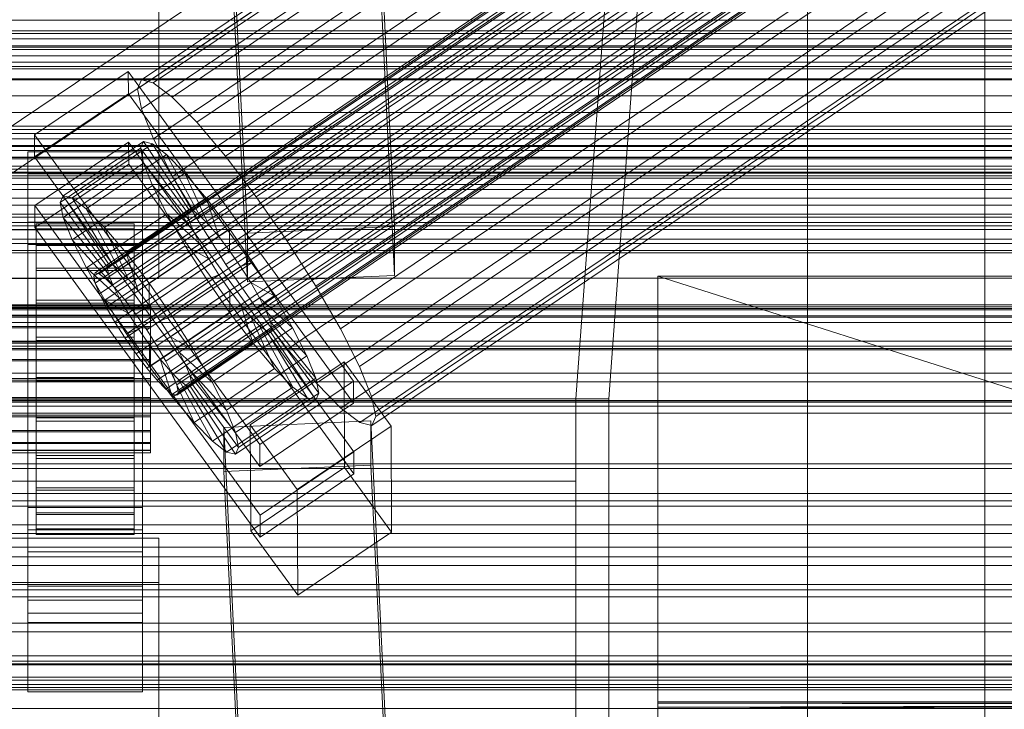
# Model space of a CAD drawing. Header units: millimetres. Extents: x -1970 to 61924, y -58230 to 6847.
# Tile 208 of 256: x 132 to 252, y -33803 to -33719. Entities that reach past the tile are written whole.
import ezdxf

# ---------------------------------------------------------------- set-up
doc = ezdxf.new("R2010")
doc.units = ezdxf.units.MM
for name, color, linetype, lineweight in [('COTAS_O', 1, 'Continuous', 0), ('frontal_briquetadora', 7, 'Continuous', 0), ('frontal_C01', 7, 'Continuous', 0), ('frontal_C02', 7, 'Continuous', 0), ('frontal_C03', 7, 'Continuous', 0), ('frontal_mezcladora', 7, 'Continuous', 0), ('frontal_secador', 7, 'Continuous', 0)]:
    doc.layers.add(name, color=color, linetype=linetype, lineweight=lineweight)
doc.dimstyles.new('R19_100', dxfattribs={"dimtxt": 250, "dimasz": 150, "dimexe": 150, "dimexo": 80, "dimgap": 100, "dimtad": 1, "dimtih": 1, "dimtoh": 1, "dimdsep": 46, "dimcen": 0.09, "dimadec": 0, "dimazin": 0, "dimtfac": 1, "dimtdec": 4, "dimtofl": 0, "dimtmove": 0, "dimatfit": 3, "dimfxl": 1, "dimtolj": 1, "dimtzin": 0, "dimarcsym": 0})

# ---------------------------------------------------------------- blocks, each defined once
blk = doc.blocks.new('DIM_R26_46')
at = {"layer": 'COTAS_O'}
for p, q in [((-1725, -33700), (-1575, -33655)), ((1725, -33700), (1575, -33655)), ((-1725, -34400), (-1725, -33700)), ((-1725, -33700), (1725, -33700)), ((-1725, -33700), (-1575, -33745)), ((1725, -33700), (1575, -33745)), ((1725, -34400), (1725, -33700))]:
    blk.add_line(p, q, dxfattribs=at)
blk.add_text('3450 O', height=250, dxfattribs=at).set_placement((0, -33600))

msp = doc.modelspace()

# ---------------------------------------------------------------- linework, layer by layer
at = {"layer": 'frontal_briquetadora'}
for p, q in [((207, -33670), (200, -33765)), ((204, -33765), (211, -33670)), ((210, -33820), (210, -33750)), ((210, -33750), (210, -33844.629)), ((210, -33750), (210, -33841.488)), ((210, -33750), (210, -33838.284)), ((210, -33750), (210, -33835.05)), ((210, -33750), (210, -33831.815)), ((210, -33750), (210, -33828.612)), ((210, -33750), (210, -33825.47)), ((210, -33750), (210, -33822.421)), ((210, -33750), (210, -33819.494)), ((210, -33750), (210, -33816.716)), ((210, -33750), (210, -33814.115)), ((210, -33750), (210, -33811.715)), ((210, -33750), (210, -33809.54)), ((210, -33750), (210, -33807.611)), ((210, -33750), (210, -33805.946)), ((210, -33750), (210, -33804.562)), ((210, -33750), (210, -33803.471)), ((210, -33750), (210, -33802.684)), ((210, -33750), (210, -33802.209)), ((210, -33750), (210, -33802.05)), ((430, -33820), (210, -33750)), ((210, -33750), (430, -33750)), ((200, -33765), (-160, -33765)), ((204, -33765), (200, -33765)), ((200, -33765), (200, -33920)), ((204, -33920), (204, -33765)), ((200, -33775.055), (-160, -33775.055)), ((200, -33775.055), (200, -33778.229)), ((200, -33777.753), (200, -33775.055)), ((200, -33781.33), (200, -33775.701)), ((200, -33775.701), (200, -33775.882)), ((200, -33775.882), (200, -33781.854)), ((200, -33786.061), (200, -33777.753)), ((200, -33778.229), (200, -33786.965)), ((200, -33792.217), (200, -33781.33)), ((200, -33781.854), (200, -33793.034)), ((200, -33799.164), (200, -33786.061)), ((200, -33786.965), (200, -33800.407)), ((200, -33807.297), (200, -33792.217)), ((200, -33793.034), (200, -33808.326)), ((200, -33815.779), (200, -33799.164)), ((200, -33800.407), (200, -33817.241)), ((210, -33802.05), (210, -33802.209)), ((430, -33802.05), (210, -33802.209)), ((430, -33802.05), (210, -33802.05)), ((430, -33802.209), (210, -33802.05)), ((210, -33802.209), (210, -33802.684)), ((430, -33802.209), (210, -33802.684)), ((430, -33802.209), (210, -33802.209)), ((430, -33802.684), (210, -33802.209)), ((210, -33802.684), (210, -33803.471)), ((430, -33802.684), (210, -33802.684)), ((430, -33803.471), (210, -33802.684))]:
    msp.add_line(p, q, dxfattribs=at)
at = {"layer": 'frontal_C01'}
for p, q in [((250, -35948.844), (250, -33373.251)), ((250, -33378.064), (250, -35953.656)), ((146.383, -33727.095), (330.692, -33602.76)), ((146.872, -33726.005), (331.181, -33601.67)), ((148.32, -33726.355), (332.629, -33602.02)), ((150.629, -33728.12), (334.938, -33603.785)), ((146.887, -33729.55), (331.197, -33605.215)), ((141.045, -33749.975), (354.844, -33605.747)), ((141.218, -33749.589), (355.017, -33605.361)), ((141.731, -33749.713), (355.53, -33605.485)), ((142.549, -33750.338), (356.348, -33606.11)), ((141.224, -33750.845), (355.022, -33606.617)), ((143.617, -33751.423), (357.415, -33607.194)), ((153.641, -33731.18), (337.95, -33606.845)), ((141.742, -33752.14), (355.541, -33607.911)), ((144.861, -33752.892), (358.659, -33608.664)), ((148.35, -33733.203), (332.659, -33608.868)), ((142.565, -33753.77), (356.363, -33609.542)), ((359.995, -33610.418), (146.196, -33754.647)), ((157.152, -33735.327), (341.461, -33610.992)), ((143.635, -33755.626), (357.434, -33611.397)), ((147.533, -33756.566), (361.332, -33612.338)), ((144.881, -33757.58), (358.68, -33613.352)), ((150.672, -33737.804), (334.981, -33613.47)), ((148.779, -33758.52), (362.578, -33614.292)), ((146.218, -33759.5), (360.017, -33615.271)), ((345.231, -33615.943), (160.922, -33740.278)), ((147.554, -33761.254), (361.352, -33617.026)), ((149.85, -33760.376), (363.648, -33616.148)), ((148.798, -33762.723), (362.596, -33618.495)), ((150.672, -33762.007), (364.471, -33617.778)), ((149.865, -33763.808), (363.664, -33619.579)), ((151.191, -33763.301), (364.989, -33619.073)), ((153.694, -33743.041), (338.003, -33618.707)), ((150.683, -33764.433), (364.482, -33620.205)), ((151.196, -33764.557), (364.995, -33620.329)), ((151.369, -33764.171), (365.168, -33619.942)), ((164.693, -33745.696), (349.002, -33621.361)), ((157.211, -33748.557), (341.52, -33624.222)), ((168.21, -33751.211), (352.519, -33626.876)), ((160.982, -33753.975), (345.291, -33629.64)), ((171.232, -33756.448), (355.541, -33632.113)), ((164.752, -33758.926), (349.061, -33634.591)), ((173.554, -33761.05), (357.863, -33636.715)), ((168.263, -33763.073), (352.572, -33638.738)), ((175.016, -33764.703), (359.326, -33640.368)), ((171.275, -33766.133), (355.584, -33641.798)), ((173.584, -33767.898), (357.893, -33643.563)), ((175.521, -33767.158), (359.83, -33642.823)), ((175.032, -33768.247), (359.341, -33643.913)), ((228.298, -33666.04), (130, -33732.352)), ((228.298, -33928.654), (228.298, -33666.04)), ((130, -33738.133), (228.298, -33671.821)), ((228.298, -33671.821), (228.298, -33934.434)), ((450, -33723.844), (-450, -33723.844)), ((133.809, -33732.72), (145.277, -33724.984)), ((145.277, -33724.984), (145.289, -33727.68)), ((145.277, -33724.984), (172.809, -33762.838)), ((146.383, -33727.095), (146.872, -33726.005)), ((146.872, -33726.005), (148.32, -33726.355)), ((148.32, -33726.355), (150.629, -33728.12)), ((145.289, -33727.68), (133.821, -33735.416)), ((172.821, -33765.534), (145.289, -33727.68)), ((146.887, -33729.55), (146.383, -33727.095)), ((150.629, -33728.12), (153.641, -33731.18)), ((148.35, -33733.203), (146.887, -33729.55)), ((153.641, -33731.18), (157.152, -33735.327)), ((133.821, -33735.416), (133.809, -33732.72)), ((161.341, -33770.574), (133.809, -33732.72)), ((133.847, -33741.348), (145.315, -33733.611)), ((137.313, -33740.169), (147.143, -33733.537)), ((138.396, -33740.43), (148.226, -33733.799)), ((145.315, -33733.611), (145.327, -33736.307)), ((145.315, -33733.611), (172.847, -33771.466)), ((147.143, -33733.537), (146.777, -33734.353)), ((148.226, -33733.799), (147.143, -33733.537)), ((147.143, -33733.537), (152.686, -33741.853)), ((149.953, -33735.119), (148.226, -33733.799)), ((148.226, -33733.799), (153.199, -33741.977)), ((150.672, -33737.804), (148.35, -33733.203)), ((-450, -33734.629), (450, -33734.629)), ((133, -33737.478), (133, -33734.782)), ((133, -33734.782), (147, -33734.782)), ((133, -33781.004), (133, -33734.782)), ((136.948, -33740.984), (146.777, -33734.353)), ((140.123, -33741.75), (149.953, -33735.119)), ((146.777, -33734.353), (152.513, -33742.239)), ((146.777, -33734.353), (147.155, -33736.189)), ((147, -33734.782), (147, -33737.478)), ((147, -33734.782), (147, -33781.004)), ((152.207, -33737.408), (149.953, -33735.119)), ((149.953, -33735.119), (154.017, -33742.602)), ((133.821, -33735.416), (161.353, -33773.271)), ((145.327, -33736.307), (133.859, -33744.044)), ((137.325, -33742.82), (147.155, -33736.189)), ((172.859, -33774.162), (145.327, -33736.307)), ((147.155, -33736.189), (152.692, -33743.109)), ((147.155, -33736.189), (148.249, -33738.921)), ((157.152, -33735.327), (160.922, -33740.278)), ((147, -33737.478), (133, -33737.478)), ((133, -33737.478), (133, -33783.701)), ((142.377, -33744.039), (152.207, -33737.408)), ((147, -33783.701), (147, -33737.478)), ((154.833, -33740.51), (152.207, -33737.408)), ((152.207, -33737.408), (155.085, -33743.686)), ((153.694, -33743.041), (150.672, -33737.804)), ((138.419, -33745.553), (148.249, -33738.921)), ((148.249, -33738.921), (153.21, -33744.403)), ((148.249, -33738.921), (149.985, -33742.364)), ((136.948, -33740.984), (137.313, -33740.169)), ((142.683, -33748.87), (136.948, -33740.984)), ((137.325, -33742.82), (136.948, -33740.984)), ((142.856, -33748.484), (137.313, -33740.169)), ((137.313, -33740.169), (138.396, -33740.43)), ((143.369, -33748.608), (138.396, -33740.43)), ((138.396, -33740.43), (140.123, -33741.75)), ((145.003, -33747.142), (154.833, -33740.51)), ((157.653, -33744.214), (154.833, -33740.51)), ((154.833, -33740.51), (156.329, -33745.156)), ((160.922, -33740.278), (164.693, -33745.696)), ((133.859, -33744.044), (133.847, -33741.348)), ((161.379, -33779.202), (133.847, -33741.348)), ((144.188, -33749.233), (140.123, -33741.75)), ((140.123, -33741.75), (142.377, -33744.039)), ((140.156, -33748.995), (149.985, -33742.364)), ((152.513, -33742.239), (142.683, -33748.87)), ((152.686, -33741.853), (142.856, -33748.484)), ((153.199, -33741.977), (143.369, -33748.608)), ((149.985, -33742.364), (154.033, -33746.034)), ((149.985, -33742.364), (152.246, -33746.281)), ((152.513, -33742.239), (152.686, -33741.853)), ((152.692, -33743.109), (152.513, -33742.239)), ((152.686, -33741.853), (153.199, -33741.977)), ((153.199, -33741.977), (154.017, -33742.602)), ((133, -33746.106), (133, -33743.41)), ((133, -33743.41), (147, -33743.41)), ((133, -33789.632), (133, -33743.41)), ((134, -33753.593), (134, -33743.593)), ((134, -33743.593), (134, -33744.186)), ((134, -33743.593), (146, -33743.593)), ((134, -33744.296), (134, -33743.593)), ((142.862, -33749.74), (137.325, -33742.82)), ((138.419, -33745.553), (137.325, -33742.82)), ((152.692, -33743.109), (142.862, -33749.74)), ((154.017, -33742.602), (144.188, -33749.233)), ((155.085, -33743.686), (145.255, -33750.318)), ((146, -33744.186), (146, -33743.593)), ((146, -33743.593), (146, -33753.593)), ((146, -33743.593), (146, -33744.296)), ((147, -33743.41), (147, -33746.106)), ((147, -33743.41), (147, -33789.632)), ((153.21, -33744.403), (152.692, -33743.109)), ((157.211, -33748.557), (153.694, -33743.041)), ((154.017, -33742.602), (155.085, -33743.686)), ((155.085, -33743.686), (156.329, -33745.156)), ((133.859, -33744.044), (161.391, -33781.898)), ((134, -33753.873), (134, -33744.186)), ((134, -33744.186), (134, -33746.032)), ((134, -33744.186), (146, -33744.186)), ((134, -33753.925), (134, -33744.296)), ((134, -33744.296), (146, -33744.296)), ((134, -33746.245), (134, -33744.296)), ((145.255, -33750.318), (142.377, -33744.039)), ((142.377, -33744.039), (145.003, -33747.142)), ((153.21, -33744.403), (143.38, -33751.034)), ((146, -33746.032), (146, -33744.186)), ((146, -33744.186), (146, -33753.873)), ((146, -33744.296), (146, -33753.925)), ((146, -33744.296), (146, -33746.245)), ((157.653, -33744.214), (147.823, -33750.845)), ((154.033, -33746.034), (153.21, -33744.403)), ((157.665, -33746.91), (157.653, -33744.214)), ((160.474, -33748.267), (157.653, -33744.214)), ((134, -33754.748), (134, -33746.032)), ((134, -33746.032), (134, -33749.008)), ((134, -33746.032), (146, -33746.032)), ((143.38, -33751.034), (138.419, -33745.553)), ((140.156, -33748.995), (138.419, -33745.553)), ((154.033, -33746.034), (144.203, -33752.665)), ((146, -33749.008), (146, -33746.032)), ((146, -33746.032), (146, -33754.748)), ((156.329, -33745.156), (146.499, -33751.787)), ((155.103, -33747.889), (154.033, -33746.034)), ((156.329, -33745.156), (157.665, -33746.91)), ((164.693, -33745.696), (168.21, -33751.211)), ((147, -33746.106), (133, -33746.106)), ((133, -33746.106), (133, -33792.328)), ((134, -33754.849), (134, -33746.245)), ((134, -33746.245), (146, -33746.245)), ((134, -33749.308), (134, -33746.245)), ((142.416, -33752.912), (152.246, -33746.281)), ((146.499, -33751.787), (145.003, -33747.142)), ((145.003, -33747.142), (147.823, -33750.845)), ((146, -33746.245), (146, -33754.849)), ((146, -33746.245), (146, -33749.308)), ((147, -33792.328), (147, -33746.106)), ((147.835, -33753.541), (157.665, -33746.91)), ((152.246, -33746.281), (155.103, -33747.889)), ((152.246, -33746.281), (154.877, -33750.407)), ((157.665, -33746.91), (159.001, -33748.83)), ((142.856, -33748.484), (142.683, -33748.87)), ((143.369, -33748.608), (142.856, -33748.484)), ((155.103, -33747.889), (145.274, -33754.52)), ((150.644, -33754.898), (160.474, -33748.267)), ((156.35, -33749.844), (155.103, -33747.889)), ((160.474, -33748.267), (159.001, -33748.83)), ((163.105, -33752.392), (160.474, -33748.267)), ((134, -33756.157), (134, -33749.008)), ((134, -33749.008), (134, -33752.909)), ((134, -33749.008), (146, -33749.008)), ((134, -33756.3), (134, -33749.308)), ((134, -33749.308), (146, -33749.308)), ((134, -33753.277), (134, -33749.308)), ((144.203, -33752.665), (140.156, -33748.995)), ((142.416, -33752.912), (140.156, -33748.995)), ((141.045, -33749.975), (141.218, -33749.589)), ((141.218, -33749.589), (141.731, -33749.713)), ((142.683, -33748.87), (142.862, -33749.74)), ((144.188, -33749.233), (143.369, -33748.608)), ((145.255, -33750.318), (144.188, -33749.233)), ((146, -33752.909), (146, -33749.008)), ((146, -33749.008), (146, -33756.157)), ((146, -33749.308), (146, -33756.3)), ((146, -33749.308), (146, -33753.277)), ((159.001, -33748.83), (149.171, -33755.461)), ((160.982, -33753.975), (157.211, -33748.557)), ((159.001, -33748.83), (160.247, -33750.784)), ((141.224, -33750.845), (141.045, -33749.975)), ((141.742, -33752.14), (141.224, -33750.845)), ((141.731, -33749.713), (142.549, -33750.338)), ((142.549, -33750.338), (143.617, -33751.423)), ((142.862, -33749.74), (143.38, -33751.034)), ((145.047, -33757.038), (154.877, -33750.407)), ((146.499, -33751.787), (145.255, -33750.318)), ((156.35, -33749.844), (146.52, -33756.475)), ((147.823, -33750.845), (147.835, -33753.541)), ((147.823, -33750.845), (150.644, -33754.898)), ((160.247, -33750.784), (150.417, -33757.415)), ((154.877, -33750.407), (156.35, -33749.844)), ((154.877, -33750.407), (157.698, -33754.459)), ((157.686, -33751.763), (156.35, -33749.844)), ((163.105, -33752.392), (160.247, -33750.784)), ((160.247, -33750.784), (161.318, -33752.64)), ((143.38, -33751.034), (144.203, -33752.665)), ((143.617, -33751.423), (144.861, -33752.892)), ((147.835, -33753.541), (146.499, -33751.787)), ((157.686, -33751.763), (147.856, -33758.394)), ((157.698, -33754.459), (157.686, -33751.763)), ((159.022, -33753.518), (157.686, -33751.763)), ((168.21, -33751.211), (171.232, -33756.448)), ((134, -33758.005), (134, -33752.909)), ((134, -33752.909), (134, -33757.469)), ((134, -33752.909), (146, -33752.909)), ((134, -33758.18), (134, -33753.277)), ((134, -33753.277), (146, -33753.277)), ((134, -33757.88), (134, -33753.277)), ((142.565, -33753.77), (141.742, -33752.14)), ((145.274, -33754.52), (142.416, -33752.912)), ((145.047, -33757.038), (142.416, -33752.912)), ((144.203, -33752.665), (145.274, -33754.52)), ((144.861, -33752.892), (146.196, -33754.647)), ((146, -33757.469), (146, -33752.909)), ((146, -33752.909), (146, -33758.005)), ((146, -33753.277), (146, -33758.18)), ((146, -33753.277), (146, -33757.88)), ((161.318, -33752.64), (151.488, -33759.271)), ((153.275, -33759.024), (163.105, -33752.392)), ((165.365, -33756.31), (161.318, -33752.64)), ((161.318, -33752.64), (162.14, -33754.27)), ((165.365, -33756.31), (163.105, -33752.392)), ((-148, -33753.593), (148, -33753.593)), ((-148, -33753.873), (148, -33753.873)), ((-148, -33753.925), (148, -33753.925)), ((134, -33753.873), (134, -33753.593)), ((146, -33753.593), (134, -33753.593)), ((134, -33753.593), (134, -33753.925)), ((134, -33754.748), (134, -33753.873)), ((146, -33753.873), (134, -33753.873)), ((146, -33753.925), (134, -33753.925)), ((134, -33753.925), (134, -33754.849)), ((143.635, -33755.626), (142.565, -33753.77)), ((146, -33753.593), (146, -33753.873)), ((146, -33753.925), (146, -33753.593)), ((146, -33753.873), (146, -33754.748)), ((146, -33754.849), (146, -33753.925)), ((149.171, -33755.461), (147.835, -33753.541)), ((147.868, -33761.091), (157.698, -33754.459)), ((148, -33753.873), (148, -33753.593)), ((148, -33753.593), (148, -33753.925)), ((148, -33754.748), (148, -33753.873)), ((148, -33753.925), (148, -33754.849)), ((159.022, -33753.518), (149.192, -33760.149)), ((162.14, -33754.27), (152.311, -33760.901)), ((157.698, -33754.459), (160.518, -33758.163)), ((160.518, -33758.163), (159.022, -33753.518)), ((160.266, -33754.987), (159.022, -33753.518)), ((164.752, -33758.926), (160.982, -33753.975)), ((167.102, -33759.752), (162.14, -33754.27)), ((162.14, -33754.27), (162.659, -33755.565)), ((-148, -33754.748), (148, -33754.748)), ((-148, -33754.849), (148, -33754.849)), ((134, -33756.157), (134, -33754.748)), ((146, -33754.748), (134, -33754.748)), ((146, -33754.849), (134, -33754.849)), ((134, -33754.849), (134, -33756.3)), ((144.881, -33757.58), (143.635, -33755.626)), ((145.274, -33754.52), (146.52, -33756.475)), ((146, -33754.748), (146, -33756.157)), ((146, -33756.3), (146, -33754.849)), ((146.196, -33754.647), (147.533, -33756.566)), ((148, -33756.157), (148, -33754.748)), ((148, -33754.849), (148, -33756.3)), ((149.171, -33755.461), (150.644, -33754.898)), ((150.417, -33757.415), (149.171, -33755.461)), ((160.266, -33754.987), (150.436, -33761.618)), ((150.644, -33754.898), (153.275, -33759.024)), ((162.659, -33755.565), (152.829, -33762.196)), ((163.144, -33761.265), (160.266, -33754.987)), ((161.333, -33756.071), (160.266, -33754.987)), ((168.196, -33762.484), (162.659, -33755.565)), ((162.659, -33755.565), (162.837, -33756.434)), ((-148, -33756.157), (148, -33756.157)), ((-148, -33756.3), (148, -33756.3)), ((134, -33758.005), (134, -33756.157)), ((146, -33756.157), (134, -33756.157)), ((146, -33756.3), (134, -33756.3)), ((134, -33756.3), (134, -33758.18)), ((146.52, -33756.475), (145.047, -33757.038)), ((146, -33756.157), (146, -33758.005)), ((146, -33758.18), (146, -33756.3)), ((146.52, -33756.475), (147.856, -33758.394)), ((147.533, -33756.566), (148.779, -33758.52)), ((148, -33758.005), (148, -33756.157)), ((148, -33756.3), (148, -33758.18)), ((161.333, -33756.071), (151.503, -33762.703)), ((162.151, -33756.697), (152.321, -33763.328)), ((162.664, -33756.821), (152.835, -33763.452)), ((162.837, -33756.434), (153.008, -33763.066)), ((155.535, -33762.941), (165.365, -33756.31)), ((165.397, -33763.554), (161.333, -33756.071)), ((162.151, -33756.697), (161.333, -33756.071)), ((167.125, -33764.875), (162.151, -33756.697)), ((162.664, -33756.821), (162.151, -33756.697)), ((162.837, -33756.434), (162.664, -33756.821)), ((168.208, -33765.136), (162.664, -33756.821)), ((168.573, -33764.321), (162.837, -33756.434)), ((167.102, -33759.752), (165.365, -33756.31)), ((171.232, -33756.448), (173.554, -33761.05)), ((-148, -33758.005), (148, -33758.005)), ((134, -33757.469), (134, -33760.166)), ((146, -33757.469), (134, -33757.469)), ((134, -33757.469), (134, -33762.38)), ((134, -33760.36), (134, -33757.88)), ((134, -33757.88), (146, -33757.88)), ((134, -33762.805), (134, -33757.88)), ((134, -33760.166), (134, -33758.005)), ((146, -33758.005), (134, -33758.005)), ((146.218, -33759.5), (144.881, -33757.58)), ((147.868, -33761.091), (145.047, -33757.038)), ((146, -33760.166), (146, -33757.469)), ((146, -33762.38), (146, -33757.469)), ((146, -33757.88), (146, -33760.36)), ((146, -33757.88), (146, -33762.805)), ((146, -33758.005), (146, -33760.166)), ((148, -33760.166), (148, -33758.005)), ((151.488, -33759.271), (150.417, -33757.415)), ((150.417, -33757.415), (153.275, -33759.024)), ((-148, -33758.18), (148, -33758.18)), ((146, -33758.18), (134, -33758.18)), ((134, -33758.18), (134, -33760.36)), ((146, -33760.36), (146, -33758.18)), ((147.856, -33758.394), (147.868, -33761.091)), ((147.856, -33758.394), (149.192, -33760.149)), ((148, -33758.18), (148, -33760.36)), ((148.779, -33758.52), (149.85, -33760.376)), ((150.688, -33764.794), (160.518, -33758.163)), ((152.311, -33760.901), (151.488, -33759.271)), ((151.488, -33759.271), (155.535, -33762.941)), ((153.275, -33759.024), (155.535, -33762.941)), ((160.518, -33758.163), (163.144, -33761.265)), ((168.263, -33763.073), (164.752, -33758.926)), ((148, -33760.166), (-148, -33760.166)), ((-148, -33760.36), (148, -33760.36)), ((134, -33760.166), (146, -33760.166)), ((134, -33762.491), (134, -33760.166)), ((146, -33760.36), (134, -33760.36)), ((134, -33760.36), (134, -33762.693)), ((146, -33760.166), (146, -33762.491)), ((146, -33762.693), (146, -33760.36)), ((147.554, -33761.254), (146.218, -33759.5)), ((148, -33762.491), (148, -33760.166)), ((148, -33760.36), (148, -33762.693)), ((149.192, -33760.149), (150.688, -33764.794)), ((149.192, -33760.149), (150.436, -33761.618)), ((149.85, -33760.376), (150.672, -33762.007)), ((157.272, -33766.383), (167.102, -33759.752)), ((160.19, -33768.188), (171.658, -33760.452)), ((168.196, -33762.484), (167.102, -33759.752)), ((171.658, -33760.452), (171.715, -33773.393)), ((171.658, -33760.452), (177.394, -33768.338)), ((148.798, -33762.723), (147.554, -33761.254)), ((150.688, -33764.794), (147.868, -33761.091)), ((150.436, -33761.618), (153.314, -33767.896)), ((150.436, -33761.618), (151.503, -33762.703)), ((152.829, -33762.196), (152.311, -33760.901)), ((152.311, -33760.901), (157.272, -33766.383)), ((153.314, -33767.896), (163.144, -33761.265)), ((163.144, -33761.265), (165.397, -33763.554)), ((173.554, -33761.05), (175.016, -33764.703)), ((-148, -33762.491), (148, -33762.491)), ((-148, -33762.693), (148, -33762.693)), ((134, -33762.491), (134, -33762.38)), ((134, -33762.38), (134, -33767.304)), ((134, -33762.38), (146, -33762.38)), ((134, -33764.824), (134, -33762.491)), ((146, -33762.491), (134, -33762.491)), ((134, -33762.693), (134, -33762.805)), ((146, -33762.693), (134, -33762.693)), ((134, -33762.693), (134, -33765.019)), ((134, -33762.805), (146, -33762.805)), ((134, -33767.715), (134, -33762.805)), ((146, -33767.304), (146, -33762.38)), ((146, -33762.38), (146, -33762.491)), ((146, -33762.491), (146, -33764.824)), ((146, -33762.805), (146, -33762.693)), ((146, -33765.019), (146, -33762.693)), ((146, -33762.805), (146, -33767.715)), ((148, -33764.824), (148, -33762.491)), ((148, -33762.693), (148, -33765.019)), ((149.865, -33763.808), (148.798, -33762.723)), ((150.672, -33762.007), (151.191, -33763.301)), ((151.503, -33762.703), (155.567, -33770.185)), ((151.503, -33762.703), (152.321, -33763.328)), ((153.008, -33763.066), (152.829, -33762.196)), ((152.829, -33762.196), (158.366, -33769.115)), ((155.535, -33762.941), (157.272, -33766.383)), ((158.366, -33769.115), (168.196, -33762.484)), ((172.809, -33762.838), (161.341, -33770.574)), ((168.573, -33764.321), (168.196, -33762.484)), ((172.821, -33765.534), (172.809, -33762.838)), ((150.683, -33764.433), (149.865, -33763.808)), ((151.191, -33763.301), (151.369, -33764.171)), ((152.321, -33763.328), (157.295, -33771.506)), ((152.321, -33763.328), (152.835, -33763.452)), ((152.835, -33763.452), (153.008, -33763.066)), ((152.835, -33763.452), (158.378, -33771.767)), ((153.008, -33763.066), (158.743, -33770.952)), ((155.567, -33770.185), (165.397, -33763.554)), ((165.397, -33763.554), (167.125, -33764.875)), ((171.275, -33766.133), (168.263, -33763.073)), ((-148, -33764.824), (148, -33764.824)), ((-148, -33765.019), (148, -33765.019)), ((134, -33767.005), (134, -33764.824)), ((134, -33764.824), (134, -33767.304)), ((146, -33764.824), (134, -33764.824)), ((134, -33765.019), (134, -33767.715)), ((146, -33765.019), (134, -33765.019)), ((134, -33765.019), (134, -33767.179)), ((146, -33767.304), (146, -33764.824)), ((146, -33764.824), (146, -33767.005)), ((146, -33767.715), (146, -33765.019)), ((146, -33767.179), (146, -33765.019)), ((148, -33767.005), (148, -33764.824)), ((148, -33765.019), (148, -33767.179)), ((151.196, -33764.557), (150.683, -33764.433)), ((153.314, -33767.896), (150.688, -33764.794)), ((151.369, -33764.171), (151.196, -33764.557)), ((157.295, -33771.506), (167.125, -33764.875)), ((158.378, -33771.767), (168.208, -33765.136)), ((158.743, -33770.952), (168.573, -33764.321)), ((167.125, -33764.875), (168.208, -33765.136)), ((168.208, -33765.136), (168.573, -33764.321)), ((175.016, -33764.703), (175.521, -33767.158)), ((157.272, -33766.383), (158.366, -33769.115)), ((161.353, -33773.271), (172.821, -33765.534)), ((173.584, -33767.898), (171.275, -33766.133)), ((-148, -33767.005), (148, -33767.005)), ((-148, -33767.179), (148, -33767.179)), ((134, -33768.885), (134, -33767.005)), ((134, -33767.005), (134, -33771.907)), ((146, -33767.005), (134, -33767.005)), ((134, -33767.179), (134, -33772.276)), ((146, -33767.179), (134, -33767.179)), ((134, -33767.179), (134, -33769.027)), ((134, -33767.304), (134, -33771.907)), ((134, -33767.304), (146, -33767.304)), ((134, -33767.715), (146, -33767.715)), ((134, -33772.276), (134, -33767.715)), ((146, -33771.907), (146, -33767.005)), ((146, -33767.005), (146, -33768.885)), ((146, -33772.276), (146, -33767.179)), ((146, -33769.027), (146, -33767.179)), ((146, -33771.907), (146, -33767.304)), ((146, -33767.715), (146, -33772.276)), ((148, -33768.885), (148, -33767.005)), ((148, -33767.179), (148, -33769.027)), ((156.962, -33768.494), (174.943, -33767.694)), ((174.943, -33767.694), (174.943, -33773.088)), ((174.943, -33767.694), (177.811, -33827.483)), ((175.521, -33767.158), (175.032, -33768.247)), ((-148, -33768.885), (148, -33768.885)), ((134, -33770.336), (134, -33768.885)), ((134, -33768.885), (134, -33775.876)), ((146, -33768.885), (134, -33768.885)), ((146, -33775.876), (146, -33768.885)), ((146, -33768.885), (146, -33770.336)), ((148, -33770.336), (148, -33768.885)), ((155.567, -33770.185), (153.314, -33767.896)), ((156.962, -33773.887), (156.962, -33768.494)), ((159.83, -33828.283), (156.962, -33768.494)), ((160.247, -33781.13), (160.19, -33768.188)), ((165.926, -33776.075), (160.19, -33768.188)), ((177.394, -33768.338), (165.926, -33776.075)), ((175.032, -33768.247), (173.584, -33767.898)), ((177.451, -33781.28), (177.394, -33768.338)), ((-148, -33769.027), (148, -33769.027)), ((134, -33769.027), (134, -33776.177)), ((146, -33769.027), (134, -33769.027)), ((134, -33769.027), (134, -33770.436)), ((146, -33776.177), (146, -33769.027)), ((146, -33770.436), (146, -33769.027)), ((148, -33769.027), (148, -33770.436)), ((158.366, -33769.115), (158.743, -33770.952)), ((-148, -33770.336), (148, -33770.336)), ((-148, -33770.436), (148, -33770.436)), ((-148, -33771.259), (148, -33771.259)), ((-148, -33771.311), (148, -33771.311)), ((134, -33771.259), (134, -33770.336)), ((134, -33770.336), (134, -33778.939)), ((146, -33770.336), (134, -33770.336)), ((134, -33770.436), (134, -33779.152)), ((146, -33770.436), (134, -33770.436)), ((134, -33770.436), (134, -33771.311)), ((134, -33771.592), (134, -33771.259)), ((134, -33771.259), (134, -33780.889)), ((146, -33771.259), (134, -33771.259)), ((134, -33771.311), (134, -33780.999)), ((146, -33771.311), (134, -33771.311)), ((134, -33771.311), (134, -33771.592)), ((146, -33778.939), (146, -33770.336)), ((146, -33770.336), (146, -33771.259)), ((146, -33779.152), (146, -33770.436)), ((146, -33771.311), (146, -33770.436)), ((146, -33780.889), (146, -33771.259)), ((146, -33771.259), (146, -33771.592)), ((146, -33780.999), (146, -33771.311)), ((146, -33771.592), (146, -33771.311)), ((148, -33771.259), (148, -33770.336)), ((148, -33770.436), (148, -33771.311)), ((148, -33771.592), (148, -33771.259)), ((148, -33771.311), (148, -33771.592)), ((157.295, -33771.506), (155.567, -33770.185)), ((158.743, -33770.952), (158.378, -33771.767)), ((161.341, -33770.574), (161.353, -33773.271)), ((-148, -33771.592), (148, -33771.592)), ((134, -33771.592), (134, -33781.591)), ((146, -33771.592), (134, -33771.592)), ((134, -33771.907), (134, -33775.876)), ((134, -33771.907), (146, -33771.907)), ((134, -33772.276), (146, -33772.276)), ((134, -33776.177), (134, -33772.276)), ((146, -33781.591), (146, -33771.592)), ((146, -33775.876), (146, -33771.907)), ((146, -33772.276), (146, -33776.177)), ((158.378, -33771.767), (157.295, -33771.506)), ((172.847, -33771.466), (161.379, -33779.202)), ((172.859, -33774.162), (172.847, -33771.466)), ((174.943, -33773.088), (156.962, -33773.887)), ((171.715, -33773.393), (160.247, -33781.13)), ((177.451, -33781.28), (171.715, -33773.393)), ((177.811, -33832.876), (174.943, -33773.088)), ((159.83, -33833.676), (156.962, -33773.887)), ((161.391, -33781.898), (172.859, -33774.162)), ((134, -33775.876), (134, -33778.939)), ((134, -33775.876), (146, -33775.876)), ((134, -33776.177), (146, -33776.177)), ((134, -33779.152), (134, -33776.177)), ((146, -33778.939), (146, -33775.876)), ((146, -33776.177), (146, -33779.152)), ((165.926, -33776.075), (165.983, -33789.016)), ((133, -33791.211), (133, -33778.27)), ((133, -33778.27), (147, -33778.27)), ((133, -33787.899), (133, -33778.27)), ((147, -33778.27), (147, -33791.211)), ((147, -33778.27), (147, -33787.899)), ((134, -33778.939), (134, -33780.889)), ((134, -33778.939), (146, -33778.939)), ((134, -33779.152), (146, -33779.152)), ((134, -33780.999), (134, -33779.152)), ((146, -33780.889), (146, -33778.939)), ((146, -33779.152), (146, -33780.999)), ((161.379, -33779.202), (161.391, -33781.898)), ((134, -33780.889), (134, -33781.591)), ((134, -33780.889), (146, -33780.889)), ((134, -33780.999), (146, -33780.999)), ((134, -33781.591), (134, -33780.999)), ((146, -33781.591), (146, -33780.889)), ((146, -33780.999), (146, -33781.591)), ((131, -33782.044), (149, -33782.044)), ((147, -33781.004), (133, -33781.004)), ((133, -33781.004), (133, -33783.701)), ((134, -33781.591), (146, -33781.591)), ((147, -33783.701), (147, -33781.004)), ((149, -33782.044), (149, -33787.437)), ((149, -33782.044), (149, -33827.882)), ((160.247, -33781.13), (165.983, -33789.016)), ((165.983, -33789.016), (177.451, -33781.28)), ((133, -33783.701), (147, -33783.701)), ((149, -33787.437), (131, -33787.437)), ((147, -33787.899), (133, -33787.899)), ((133, -33787.899), (133, -33800.841)), ((147, -33800.841), (147, -33787.899)), ((149, -33833.274), (149, -33787.437)), ((147, -33789.632), (133, -33789.632)), ((133, -33789.632), (133, -33792.328)), ((147, -33792.328), (147, -33789.632)), ((147, -33791.211), (133, -33791.211)), ((133, -33791.211), (133, -33800.841)), ((147, -33800.841), (147, -33791.211)), ((133, -33792.328), (147, -33792.328)), ((133, -33800.841), (147, -33800.841))]:
    msp.add_line(p, q, dxfattribs=at)
at = {"layer": 'frontal_C02'}
for p, q in [((250, -35767.183), (250, -32921.727)), ((250, -32926.497), (250, -35771.953)), ((228.298, -33874.707), (228.298, -33584.212)), ((228.298, -33589.943), (228.298, -33880.437)), ((174.943, -33684.674), (177.811, -33743.94)), ((159.83, -33744.732), (156.962, -33685.467)), ((177.811, -33749.902), (174.943, -33690.636)), ((159.83, -33750.695), (156.962, -33691.429)), ((149, -33698.898), (149, -33744.335)), ((149, -33750.296), (149, -33704.859)), ((-425, -33738.79), (425, -33738.79)), ((149, -33744.335), (131, -33744.335)), ((149, -33750.296), (149, -33744.335)), ((177.811, -33743.94), (159.83, -33744.732)), ((159.83, -33744.732), (159.83, -33750.695)), ((177.811, -33749.902), (177.811, -33743.94)), ((425, -33750.245), (-425, -33750.245)), ((131, -33750.296), (149, -33750.296)), ((159.83, -33750.695), (177.811, -33749.902)), ((425, -33753.931), (-425, -33753.931)), ((-425, -33765.386), (425, -33765.386))]:
    msp.add_line(p, q, dxfattribs=at)
at = {"layer": 'frontal_C03'}
for p, q in [((1250, -33720.311), (-1250, -33720.311)), ((1250, -33720.964), (-1250, -33720.964)), ((1250, -33721.845), (-1250, -33721.845)), ((1250, -33731.652), (-1250, -33731.652)), ((1250, -33732.533), (-1250, -33732.533)), ((1250, -33733.187), (-1250, -33733.187)), ((-1500, -33735.441), (1500, -33735.441)), ((1250, -33735.494), (-1250, -33735.494)), ((1530, -33737.417), (-1530, -33737.417)), ((-1250, -33736.551), (1250, -33736.551)), ((1250, -33739.403), (-1250, -33739.403)), ((1250, -33740.461), (-1250, -33740.461)), ((1530, -33742.417), (-1530, -33742.417)), ((1250, -33742.768), (-1250, -33742.768)), ((1250, -33743.422), (-1250, -33743.422)), ((1250, -33744.303), (-1250, -33744.303)), ((1500, -33746.85), (-1500, -33746.85)), ((1500, -33747.135), (-1500, -33747.135)), ((1250, -33754.109), (-1250, -33754.109)), ((1250, -33754.991), (-1250, -33754.991)), ((1250, -33755.644), (-1250, -33755.644)), ((1250, -33757.952), (-1250, -33757.952)), ((-1500, -33758.543), (1500, -33758.543)), ((-1250, -33759.009), (1250, -33759.009)), ((1250, -33761.861), (-1250, -33761.861)), ((1250, -33762.918), (-1250, -33762.918)), ((1250, -33765.226), (-1250, -33765.226)), ((1250, -33765.879), (-1250, -33765.879)), ((1250, -33766.761), (-1250, -33766.761)), ((1250, -33776.567), (-1250, -33776.567)), ((1250, -33777.448), (-1250, -33777.448)), ((1250, -33778.102), (-1250, -33778.102)), ((1250, -33780.409), (-1250, -33780.409)), ((-1250, -33781.467), (1250, -33781.467)), ((1250, -33784.319), (-1250, -33784.319)), ((1250, -33785.376), (-1250, -33785.376)), ((1250, -33787.683), (-1250, -33787.683)), ((1250, -33788.337), (-1250, -33788.337)), ((1250, -33789.218), (-1250, -33789.218)), ((1530, -33792.417), (-1530, -33792.417)), ((-1250, -33796.431), (1250, -33796.431)), ((1530, -33797.417), (-1530, -33797.417)), ((-1250, -33797.064), (1250, -33797.064)), ((-1250, -33797.528), (1250, -33797.528)), ((1250, -33799.025), (-1250, -33799.025)), ((-1250, -33799.383), (1250, -33799.383)), ((1250, -33799.906), (-1250, -33799.906)), ((-1250, -33800.28), (1250, -33800.28)), ((1250, -33800.56), (-1250, -33800.56)), ((1250, -33802.867), (-1250, -33802.867))]:
    msp.add_line(p, q, dxfattribs=at)
at = {"layer": 'frontal_mezcladora'}
for p, q in [((-650, -33730), (650, -33730)), ((-625, -33730), (625, -33730))]:
    msp.add_line(p, q, dxfattribs=at)
at = {"layer": 'frontal_secador'}
for p, q in [((1250, -33718.686), (-1250, -33718.686)), ((1250, -33720), (-1250, -33720)), ((1320, -33722), (-1320, -33722)), ((1250, -33722), (-1250, -33722)), ((1320, -33722.273), (-1320, -33722.273)), ((1320, -33723.072), (-1320, -33723.072)), ((1320, -33724.343), (-1320, -33724.343)), ((1250, -33724.651), (-1250, -33724.651)), ((1320, -33726), (-1320, -33726)), ((1250, -33725.859), (-1250, -33725.859)), ((-1250, -33726), (1250, -33726)), ((1320, -33727.929), (-1320, -33727.929)), ((-1320, -33730), (1320, -33730)), ((-1250, -33730), (1250, -33730)), ((1320, -33732.071), (-1320, -33732.071)), ((1320, -33734), (-1320, -33734)), ((1250, -33734.141), (-1250, -33734.141)), ((1320, -33735.657), (-1320, -33735.657)), ((1320, -33736.928), (-1320, -33736.928)), ((1250, -33737.285), (-1250, -33737.285)), ((1320, -33737.727), (-1320, -33737.727)), ((1320, -33738), (-1320, -33738)), ((1250, -33738), (-1250, -33738)), ((1250, -33741.314), (-1250, -33741.314)), ((1250, -33743.856), (-1250, -33743.856)), ((1250, -33745.455), (-1250, -33745.455)), ((1250, -33746), (-1250, -33746)), ((1360, -33753.5), (-1360, -33753.5)), ((1250, -33753.75), (-1250, -33753.75)), ((1360, -33754.863), (-1360, -33754.863)), ((1360, -33758.859), (-1360, -33758.859)), ((1360, -33765.216), (-1360, -33765.216)), ((1360, -33773.5), (-1360, -33773.5)), ((1250, -33772.924), (-1250, -33772.924)), ((1360, -33783.147), (-1360, -33783.147)), ((-1360, -33793.5), (1360, -33793.5)), ((-1250, -33793.5), (1250, -33793.5))]:
    msp.add_line(p, q, dxfattribs=at)

# ---------------------------------------------------------------- dimensions: what is measured, and where the dimension line sits
at = {"layer": 'COTAS_O'}
dim = msp.add_aligned_dim(p1=(-1725, -34400), p2=(1725, -34400), distance=700, text='<> O', dimstyle='R19_100', dxfattribs=at)
dim.commit()
dim.dimension.update_dxf_attribs({"geometry": 'DIM_R26_46', "text_midpoint": (0, -33700)})

doc.saveas('drawing.dxf')
